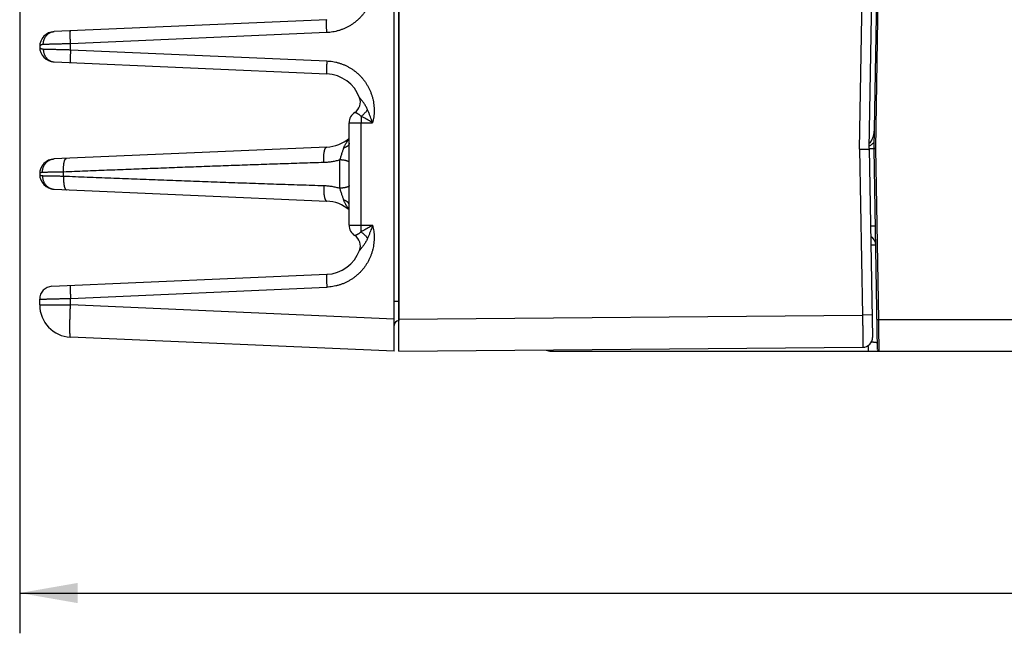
# Model space of a CAD drawing. Header units: inches. Extents: x 0 to 34, y 0 to 22.
# Tile 19 of 81: x 13.8 to 16.9, y 3.9 to 5.8. Entities that reach past the tile are written whole.
import ezdxf

# ---------------------------------------------------------------- set-up
doc = ezdxf.new("R2010")
doc.units = ezdxf.units.IN
doc.header["$LTSCALE"] = 1.87
doc.header["$MEASUREMENT"] = 0
doc.layers.get('0').update_dxf_attribs({"linetype": 'CONTINUOUS'})
doc.layers.add('DIMENSIONS', color=7, linetype='CONTINUOUS')
doc.styles.get("Standard").update_dxf_attribs({"font": 'txt', "width": 0.8})
doc.dimstyles.new('DIMSTYLE_1', dxfattribs={"dimtxt": 0.125, "dimasz": 0.18, "dimexe": 0.18, "dimexo": 0.0625, "dimgap": 0.09, "dimtad": 0, "dimtih": 1, "dimtoh": 1, "dimdec": 3, "dimzin": 4, "dimdsep": 46, "dimtxsty": 'STANDARD', "dimblk": '_FILLED', "dimblk1": '_FILLED', "dimblk2": '_FILLED', "dimcen": 0.09, "dimadec": 0, "dimazin": 0, "dimtp": 0.01, "dimtm": 0.01, "dimtfac": 1, "dimtdec": 3, "dimtofl": 0, "dimtmove": 0, "dimatfit": 3, "dimldrblk": '_FILLED', "dimfxl": 1, "dimtolj": 1, "dimtzin": 4, "dimarcsym": 0})

# ---------------------------------------------------------------- blocks, each defined once
blk = doc.blocks.new('_FILLED')
at = {"color": 0, "linetype": 'BYBLOCK'}
blk.add_solid([(0, 0), (-1, 0.174), (-1, -0.174)], dxfattribs=at)
blk = doc.blocks.new('*D4')
at = {"layer": 'DIMENSIONS', "color": 2, "linetype": 'CONTINUOUS'}
for p, q in [((13.8333, 6.3101), (13.8333, 3.9136)), ((24.6233, 4.7464), (24.6233, 3.9136)), ((13.8333, 4.0386), (17.1315, 4.0386)), ((24.6233, 4.0386), (18.7815, 4.0386))]:
    blk.add_line(p, q, dxfattribs=at)
at = {"layer": 'DIMENSIONS', "color": 2, "linetype": 'CONTINUOUS', "xscale": 0.18, "yscale": 0.18, "zscale": 0.18, "rotation": 180}
blk.add_blockref('_FILLED', (13.8333, 4.0386), dxfattribs=at)
at = {"layer": 'DIMENSIONS', "color": 2, "linetype": 'CONTINUOUS', "xscale": 0.18, "yscale": 0.18, "zscale": 0.18}
blk.add_blockref('_FILLED', (24.6233, 4.0386), dxfattribs=at)
at = {"layer": 'DIMENSIONS', "color": 2, "linetype": 'CONTINUOUS', "width": 0.8}
for s, p in [('10.790', (17.194, 3.9761)), ('[', (17.919, 3.9761)), ('274.07', (18.019, 3.9761)), (']', (18.619, 3.9761))]:
    blk.add_text(s, height=0.125, dxfattribs=at).set_placement(p)

msp = doc.modelspace()

# ---------------------------------------------------------------- linework, layer by layer
at = {"color": 7, "linetype": 'CONTINUOUS'}
for p, q in [((14.9953, 4.7886), (14.9953, 8.3386)), ((15.0103, 4.7886), (15.0103, 8.3386)), ((16.4405, 5.4156), (16.4686, 7.025)), ((16.4703, 5.4176), (16.4984, 7.0245)), ((16.4853, 5.4186), (16.5131, 7.0133)), ((16.4904, 5.4176), (16.5183, 7.0132)), ((14.7866, 5.8175), (13.9402, 5.7806)), ((14.7866, 5.7776), (13.9909, 5.7428)), ((13.8953, 5.7336), (13.8953, 5.7336)), ((13.9909, 5.7244), (13.9909, 5.7428)), ((13.9909, 5.7244), (14.7866, 5.6897)), ((13.9402, 5.6867), (14.7866, 5.6497)), ((14.8559, 5.1797), (14.8559, 5.4975)), ((14.8559, 5.4975), (14.9286, 5.4975)), ((14.8928, 5.1797), (14.8928, 5.4975)), ((14.7866, 5.4225), (13.9402, 5.3856)), ((16.4405, 5.4156), (16.4495, 4.9012)), ((16.4703, 5.4176), (16.4853, 5.4178)), ((16.4703, 5.4176), (16.4805, 4.8317)), ((16.4962, 4.7937), (16.4853, 5.4167)), ((16.4997, 4.8878), (16.4904, 5.4176)), ((13.8953, 5.3386), (13.8953, 5.3386)), ((13.9694, 5.3323), (13.9694, 5.3449)), ((13.9402, 5.2917), (14.7866, 5.2547)), ((14.8559, 5.1797), (14.9286, 5.1797)), ((13.9335, 4.9903), (14.7866, 5.0275)), ((13.9909, 4.9528), (14.7866, 4.9876)), ((13.9909, 4.9324), (13.9909, 4.9528)), ((13.8953, 4.9324), (13.8953, 4.9503)), ((13.8953, 4.9324), (13.9909, 4.9324)), ((14.9953, 4.8885), (13.9909, 4.9324)), ((14.9953, 4.9438), (15.0102, 4.9438)), ((15.0103, 4.9438), (15.0102, 4.9438)), ((15.0103, 4.8886), (16.4495, 4.9012)), ((16.4793, 4.9017), (16.4495, 4.9012)), ((15.0103, 4.8838), (15.0102, 4.8838)), ((16.4997, 4.8878), (17.0015, 4.8878)), ((14.9953, 4.7886), (13.9909, 4.8325)), ((15.0103, 4.7886), (16.4507, 4.8012)), ((15.4827, 4.7886), (24.514, 4.7886))]:
    msp.add_line(p, q, dxfattribs=at)
for centre, radius, start, end in [((13.9423, 5.7336), 0.047, 92.4972, 267.4997), ((14.7816, 5.5361), 0.1137, 20.1639, 87.5), ((14.8521, 5.562), 0.0386, 303.3294, 20.1648), ((14.8945, 5.4975), 0.0386, 123.3294, 180), ((16.4311, 5.4724), 0.0551, 315.796, 359), ((14.7816, 5.5361), 0.1137, 272.5, 310.8281), ((16.5404, 5.4176), 0.0551, 179, 181), ((13.9423, 5.3386), 0.047, 92.5, 267.5), ((14.7816, 5.1411), 0.1137, 49.1718, 87.5), ((14.8945, 5.1797), 0.0386, 180, 236.6706), ((14.8521, 5.1152), 0.0386, 339.8339, 56.6706), ((16.4605, 5.1181), 0.03, 1, 61.057), ((14.7816, 5.1411), 0.1137, 272.5, 339.8357), ((13.9353, 4.9503), 0.04, 92.5, 180), ((13.9953, 4.9324), 0.1, 180, 267.5), ((15.0103, 4.8688), 0.015, 90.5, 180), ((16.4505, 4.8312), 0.03, 270.5, 1), ((15.4827, 4.8186), 0.03, 240.1909, 270), ((16.5013, 4.7937), 0.00512, 181, 270)]:
    msp.add_arc(centre, radius, start, end, dxfattribs=at)
for points, knots in [([(15.0102, 7.9723), (15.0102, 7.9448), (15.0102, 7.8407), (15.0102, 7.6636), (15.0102, 7.4436), (15.0102, 7.2308), (15.0102, 7.0215), (15.0102, 6.8132), (15.0102, 6.6048), (15.0102, 6.3964), (15.0102, 6.1883), (15.0102, 5.9803), (15.0102, 5.7725), (15.0102, 5.565), (15.0102, 5.3579), (15.0102, 5.1509), (15.0102, 5.0129), (15.0102, 4.9438)], [0, 0, 0, 0, 0.027325, 0.103118, 0.175357, 0.245239, 0.313962, 0.382665, 0.451608, 0.520406, 0.589054, 0.65776, 0.726443, 0.79492, 0.863243, 0.931555, 1, 1, 1, 1]), ([(14.7866, 6.0847), (14.7897, 6.0845), (14.7959, 6.0841), (14.8052, 6.0828), (14.8145, 6.081), (14.8236, 6.0786), (14.8325, 6.0756), (14.8412, 6.0721), (14.8497, 6.0681), (14.858, 6.0636), (14.8659, 6.0586), (14.8736, 6.0531), (14.8808, 6.0471), (14.8877, 6.0407), (14.8942, 6.034), (14.9003, 6.0268), (14.9059, 6.0193), (14.911, 6.0114), (14.9157, 6.0032), (14.9198, 5.9948), (14.9234, 5.9862), (14.9265, 5.9773), (14.9291, 5.9683), (14.9311, 5.9591), (14.9325, 5.9498), (14.9334, 5.9405), (14.9336, 5.9311), (14.9333, 5.9217), (14.9325, 5.9124), (14.9311, 5.9031), (14.9291, 5.894), (14.9265, 5.8849), (14.9234, 5.8761), (14.9198, 5.8674), (14.9157, 5.859), (14.911, 5.8508), (14.9059, 5.843), (14.9003, 5.8355), (14.8942, 5.8283), (14.8877, 5.8215), (14.8808, 5.8151), (14.8735, 5.8092), (14.8659, 5.8037), (14.858, 5.7987), (14.8497, 5.7941), (14.8412, 5.7901), (14.8325, 5.7866), (14.8236, 5.7837), (14.8145, 5.7813), (14.8052, 5.7794), (14.7959, 5.7782), (14.7897, 5.7777), (14.7866, 5.7776)], [0, 0, 0, 0, 0.019975, 0.039999, 0.060045, 0.080091, 0.100121, 0.120144, 0.140168, 0.160191, 0.180209, 0.200223, 0.220231, 0.240235, 0.260235, 0.280231, 0.300223, 0.320212, 0.340197, 0.36018, 0.38016, 0.400139, 0.420116, 0.440092, 0.460067, 0.480042, 0.500017, 0.519992, 0.539967, 0.559943, 0.579919, 0.599896, 0.619874, 0.639854, 0.659836, 0.679821, 0.699808, 0.719799, 0.739794, 0.759793, 0.779796, 0.799803, 0.819815, 0.839833, 0.859855, 0.879877, 0.899899, 0.919929, 0.939973, 0.960015, 0.980032, 1, 1, 1, 1]), ([(14.7866, 5.7776), (14.7865, 5.7787), (14.7864, 5.7809), (14.7863, 5.7841), (14.7862, 5.7874), (14.7861, 5.7905), (14.786, 5.7936), (14.7859, 5.7965), (14.7859, 5.7994), (14.7858, 5.802), (14.7858, 5.8046), (14.7858, 5.8069), (14.7858, 5.809), (14.7859, 5.8109), (14.7859, 5.8126), (14.786, 5.8141), (14.7861, 5.8153), (14.7862, 5.8162), (14.7863, 5.8169), (14.7864, 5.8173), (14.7865, 5.8175), (14.7866, 5.8175)], [0, 0, 0, 0, 0.082336, 0.1641, 0.244734, 0.323691, 0.400434, 0.474441, 0.545209, 0.612258, 0.675133, 0.733407, 0.786688, 0.834615, 0.876868, 0.913166, 0.943276, 0.967014, 0.984268, 0.995056, 1, 1, 1, 1]), ([(13.9065, 5.7406), (13.9064, 5.7418), (13.9065, 5.744), (13.9069, 5.7474), (13.9075, 5.7507), (13.9083, 5.754), (13.9094, 5.7571), (13.9108, 5.7602), (13.9123, 5.7631), (13.9141, 5.7658), (13.9161, 5.7684), (13.9183, 5.7707), (13.9206, 5.7729), (13.9231, 5.7748), (13.9257, 5.7764), (13.9285, 5.7778), (13.9313, 5.779), (13.9342, 5.7798), (13.9372, 5.7804), (13.9392, 5.7805), (13.9402, 5.7806)], [0, 0, 0, 0, 0.058843, 0.117555, 0.176052, 0.234253, 0.292085, 0.349484, 0.406398, 0.462787, 0.518625, 0.573904, 0.628629, 0.682822, 0.736524, 0.789787, 0.842681, 0.895286, 0.947693, 1, 1, 1, 1]), ([(13.9909, 5.7428), (13.9909, 5.7439), (13.9908, 5.7461), (13.9907, 5.7494), (13.9905, 5.7526), (13.9905, 5.7558), (13.9904, 5.7588), (13.9903, 5.7618), (13.9903, 5.7646), (13.9902, 5.7673), (13.9902, 5.7698), (13.9902, 5.7722), (13.9902, 5.7743), (13.9903, 5.7762), (13.9903, 5.7779), (13.9904, 5.7793), (13.9904, 5.7805), (13.9905, 5.7815), (13.9906, 5.7822), (13.9907, 5.7826), (13.9909, 5.7828), (13.9909, 5.7828)], [0, 0, 0, 0, 0.082336, 0.1641, 0.244734, 0.323691, 0.400434, 0.474441, 0.545209, 0.612258, 0.675133, 0.733408, 0.786689, 0.834616, 0.876868, 0.913167, 0.943276, 0.967015, 0.984269, 0.995056, 1, 1, 1, 1]), ([(13.9065, 5.7406), (13.9057, 5.7406), (13.9043, 5.7405), (13.9022, 5.7401), (13.9002, 5.7394), (13.8985, 5.7385), (13.8971, 5.7375), (13.8961, 5.7363), (13.8954, 5.735), (13.8953, 5.7341), (13.8953, 5.7337)], [0, 0, 0, 0, 0.154146, 0.304815, 0.448153, 0.58107, 0.701671, 0.810222, 0.908679, 1, 1, 1, 1]), ([(13.8953, 5.7336), (13.8953, 5.7332), (13.8954, 5.7323), (13.8961, 5.731), (13.8971, 5.7298), (13.8985, 5.7287), (13.9002, 5.7279), (13.9022, 5.7272), (13.9043, 5.7268), (13.9057, 5.7266), (13.9065, 5.7266)], [0, 0, 0, 0, 0.090414, 0.189012, 0.297597, 0.418302, 0.551295, 0.694711, 0.845551, 1, 1, 1, 1]), ([(13.9065, 5.7266), (13.9064, 5.7255), (13.9065, 5.7232), (13.9069, 5.7199), (13.9075, 5.7165), (13.9083, 5.7133), (13.9094, 5.7101), (13.9108, 5.7071), (13.9123, 5.7042), (13.9141, 5.7014), (13.9161, 5.6989), (13.9183, 5.6965), (13.9206, 5.6944), (13.9231, 5.6925), (13.9257, 5.6908), (13.9285, 5.6894), (13.9313, 5.6883), (13.9342, 5.6875), (13.9372, 5.6869), (13.9392, 5.6867), (13.9402, 5.6867)], [0, 0, 0, 0, 0.058842, 0.117555, 0.176052, 0.234253, 0.292085, 0.349484, 0.406397, 0.462786, 0.518625, 0.573904, 0.628628, 0.682822, 0.736523, 0.789786, 0.84268, 0.895286, 0.947693, 1, 1, 1, 1]), ([(13.9909, 5.7428), (13.9887, 5.7428), (13.9844, 5.7427), (13.9779, 5.7425), (13.9715, 5.7423), (13.9652, 5.7422), (13.959, 5.742), (13.953, 5.7419), (13.9472, 5.7417), (13.9415, 5.7415), (13.9361, 5.7414), (13.931, 5.7413), (13.9261, 5.7411), (13.9215, 5.741), (13.9173, 5.7409), (13.9134, 5.7408), (13.9098, 5.7407), (13.9075, 5.7407), (13.9065, 5.7406)], [0, 0, 0, 0, 0.077517, 0.15446, 0.230479, 0.305247, 0.378453, 0.449795, 0.518978, 0.585714, 0.649721, 0.710728, 0.768473, 0.822707, 0.873189, 0.919698, 0.962031, 1, 1, 1, 1]), ([(13.9065, 5.7266), (13.9075, 5.7266), (13.9098, 5.7265), (13.9134, 5.7264), (13.9173, 5.7263), (13.9215, 5.7262), (13.9261, 5.7261), (13.931, 5.726), (13.9361, 5.7259), (13.9415, 5.7257), (13.9472, 5.7256), (13.953, 5.7254), (13.959, 5.7253), (13.9652, 5.7251), (13.9715, 5.7249), (13.9779, 5.7248), (13.9844, 5.7246), (13.9887, 5.7245), (13.9909, 5.7244)], [0, 0, 0, 0, 0.037969, 0.080302, 0.126811, 0.177293, 0.231526, 0.289271, 0.350278, 0.414285, 0.481021, 0.550204, 0.621546, 0.694753, 0.76952, 0.84554, 0.922483, 1, 1, 1, 1]), ([(13.9909, 5.7244), (13.9909, 5.7233), (13.9908, 5.7211), (13.9907, 5.7179), (13.9905, 5.7146), (13.9905, 5.7115), (13.9904, 5.7084), (13.9903, 5.7055), (13.9903, 5.7026), (13.9902, 5.7), (13.9902, 5.6974), (13.9902, 5.6951), (13.9902, 5.693), (13.9903, 5.6911), (13.9903, 5.6894), (13.9904, 5.6879), (13.9904, 5.6867), (13.9905, 5.6858), (13.9906, 5.6851), (13.9907, 5.6847), (13.9909, 5.6845), (13.9909, 5.6845)], [0, 0, 0, 0, 0.082336, 0.1641, 0.244734, 0.323691, 0.400434, 0.474441, 0.545209, 0.612258, 0.675133, 0.733408, 0.786689, 0.834616, 0.876868, 0.913167, 0.943276, 0.967015, 0.984269, 0.995056, 1, 1, 1, 1]), ([(14.7866, 5.6897), (14.7865, 5.6886), (14.7864, 5.6864), (14.7863, 5.6831), (14.7862, 5.6799), (14.7861, 5.6767), (14.786, 5.6737), (14.7859, 5.6707), (14.7859, 5.6679), (14.7858, 5.6652), (14.7858, 5.6627), (14.7858, 5.6604), (14.7858, 5.6582), (14.7859, 5.6563), (14.7859, 5.6546), (14.786, 5.6532), (14.7861, 5.652), (14.7862, 5.651), (14.7863, 5.6503), (14.7864, 5.6499), (14.7865, 5.6497), (14.7866, 5.6497)], [0, 0, 0, 0, 0.082336, 0.1641, 0.244734, 0.323691, 0.400434, 0.474441, 0.545209, 0.612258, 0.675133, 0.733407, 0.786688, 0.834615, 0.876868, 0.913166, 0.943276, 0.967014, 0.984268, 0.995056, 1, 1, 1, 1]), ([(14.7866, 5.6897), (14.7897, 5.6895), (14.7959, 5.6891), (14.8051, 5.6878), (14.8144, 5.686), (14.8235, 5.6836), (14.8325, 5.6806), (14.8413, 5.6771), (14.8499, 5.6731), (14.8582, 5.6685), (14.8662, 5.6634), (14.8738, 5.6579), (14.8811, 5.6519), (14.8881, 5.6454), (14.8946, 5.6385), (14.9007, 5.6313), (14.9063, 5.6237), (14.9114, 5.6157), (14.9161, 5.6075), (14.9202, 5.599), (14.9238, 5.5902), (14.9269, 5.5813), (14.9294, 5.5722), (14.9313, 5.5629), (14.9326, 5.5535), (14.9334, 5.5441), (14.9336, 5.5346), (14.9332, 5.5252), (14.9323, 5.5159), (14.9308, 5.5066), (14.9294, 5.5005), (14.9286, 5.4975)], [0, 0, 0, 0, 0.034029, 0.068255, 0.102643, 0.137152, 0.171742, 0.206371, 0.240997, 0.275585, 0.310134, 0.344666, 0.379201, 0.413752, 0.448318, 0.48289, 0.517463, 0.552031, 0.586587, 0.621124, 0.655639, 0.690148, 0.724672, 0.759234, 0.793834, 0.828436, 0.862997, 0.897475, 0.931828, 0.966015, 1, 1, 1, 1]), ([(14.9131, 5.5382), (14.9123, 5.5399), (14.9107, 5.5433), (14.9081, 5.5483), (14.9053, 5.5529), (14.9025, 5.5572), (14.8999, 5.561), (14.8975, 5.5642), (14.8954, 5.5668), (14.8937, 5.569), (14.8922, 5.5707), (14.8911, 5.5721), (14.8902, 5.5731), (14.8895, 5.5739), (14.889, 5.5745), (14.8886, 5.5749), (14.8884, 5.5752), (14.8883, 5.5753), (14.8883, 5.5753)], [0, 0, 0, 0, 0.126238, 0.251878, 0.373897, 0.489069, 0.592799, 0.682084, 0.756741, 0.81823, 0.868064, 0.907691, 0.938348, 0.96151, 0.978482, 0.990145, 0.997141, 1, 1, 1, 1]), ([(14.9131, 5.5382), (14.9125, 5.5374), (14.9113, 5.5357), (14.9093, 5.5332), (14.9073, 5.5308), (14.9051, 5.5284), (14.9028, 5.526), (14.9005, 5.5238), (14.898, 5.5216), (14.8956, 5.5196), (14.8939, 5.5183), (14.8931, 5.5177)], [0, 0, 0, 0, 0.107157, 0.216804, 0.328319, 0.441057, 0.554359, 0.667563, 0.780005, 0.89103, 1, 1, 1, 1]), ([(14.9286, 5.4975), (14.9278, 5.4999), (14.9261, 5.5047), (14.9234, 5.5123), (14.9203, 5.5206), (14.9169, 5.5293), (14.9144, 5.5352), (14.9131, 5.5382)], [0, 0, 0, 0, 0.168198, 0.354986, 0.557698, 0.773628, 1, 1, 1, 1]), ([(14.8931, 5.5177), (14.8924, 5.5184), (14.8911, 5.5196), (14.889, 5.5214), (14.8868, 5.5229), (14.8847, 5.5243), (14.8827, 5.5255), (14.8808, 5.5266), (14.8791, 5.5274), (14.8776, 5.5281), (14.8763, 5.5287), (14.8753, 5.5291), (14.8744, 5.5294), (14.8738, 5.5296), (14.8735, 5.5297), (14.8733, 5.5298), (14.8733, 5.5298)], [0, 0, 0, 0, 0.118151, 0.235378, 0.349436, 0.458094, 0.5594, 0.651783, 0.734078, 0.805524, 0.865733, 0.914614, 0.952269, 0.978899, 0.994736, 1, 1, 1, 1]), ([(14.8931, 5.5177), (14.893, 5.517), (14.893, 5.5154), (14.893, 5.513), (14.8929, 5.5105), (14.8929, 5.508), (14.8928, 5.5054), (14.8928, 5.5028), (14.8928, 5.5002), (14.8928, 5.4984), (14.8928, 5.4975)], [0, 0, 0, 0, 0.11442, 0.233006, 0.355209, 0.480461, 0.60818, 0.737758, 0.868573, 1, 1, 1, 1]), ([(14.9286, 5.4975), (14.9265, 5.4989), (14.922, 5.5017), (14.9152, 5.5058), (14.908, 5.5099), (14.9006, 5.5139), (14.8956, 5.5165), (14.8931, 5.5177)], [0, 0, 0, 0, 0.18777, 0.384259, 0.586935, 0.793096, 1, 1, 1, 1]), ([(14.839, 5.4193), (14.8393, 5.4203), (14.8401, 5.4225), (14.8416, 5.426), (14.8435, 5.4297), (14.8459, 5.4338), (14.8488, 5.4382), (14.8521, 5.443), (14.8546, 5.4463), (14.8559, 5.4479)], [0, 0, 0, 0, 0.098765, 0.210049, 0.335408, 0.476173, 0.633685, 0.808976, 1, 1, 1, 1]), ([(14.7776, 5.3742), (14.7775, 5.3754), (14.7773, 5.3778), (14.7771, 5.3814), (14.777, 5.3849), (14.777, 5.3885), (14.7771, 5.392), (14.7773, 5.3954), (14.7775, 5.3987), (14.7778, 5.4018), (14.7782, 5.4048), (14.7787, 5.4077), (14.7792, 5.4103), (14.7798, 5.4127), (14.7805, 5.4149), (14.7812, 5.4168), (14.782, 5.4185), (14.7828, 5.4199), (14.7837, 5.421), (14.7846, 5.4219), (14.7856, 5.4224), (14.7862, 5.4225), (14.7866, 5.4225)], [0, 0, 0, 0, 0.069635, 0.139607, 0.209439, 0.278653, 0.346777, 0.413351, 0.477926, 0.540075, 0.599392, 0.655502, 0.708064, 0.756778, 0.801397, 0.841736, 0.877694, 0.909285, 0.936686, 0.960325, 0.981002, 1, 1, 1, 1]), ([(14.8273, 5.3827), (14.8278, 5.3843), (14.8289, 5.3875), (14.8304, 5.3925), (14.8321, 5.3976), (14.8337, 5.4025), (14.8352, 5.4073), (14.8367, 5.4117), (14.8379, 5.4157), (14.8387, 5.4181), (14.839, 5.4193)], [0, 0, 0, 0, 0.130739, 0.267877, 0.407327, 0.544936, 0.676502, 0.798457, 0.907356, 1, 1, 1, 1]), ([(14.8559, 5.434), (14.8559, 5.4335), (14.8558, 5.4325), (14.8554, 5.4311), (14.8548, 5.4296), (14.8539, 5.4282), (14.8528, 5.4269), (14.8514, 5.4256), (14.8498, 5.4244), (14.848, 5.4232), (14.846, 5.4221), (14.8439, 5.421), (14.8415, 5.4201), (14.8399, 5.4195), (14.839, 5.4193)], [0, 0, 0, 0, 0.06076, 0.122976, 0.18797, 0.256837, 0.330407, 0.409251, 0.493706, 0.583916, 0.679859, 0.781381, 0.888214, 1, 1, 1, 1]), ([(16.4405, 5.4156), (16.4436, 5.4156), (16.4495, 5.4157), (16.4575, 5.4154), (16.4638, 5.4161), (16.4684, 5.4147), (16.4703, 5.4167), (16.4703, 5.4175)], [0, 0, 0, 0, 0.299947, 0.571947, 0.786164, 0.922697, 1, 1, 1, 1]), ([(16.4857, 5.4373), (16.485, 5.4366), (16.4831, 5.4348), (16.48, 5.432), (16.4761, 5.429), (16.4729, 5.4269), (16.471, 5.4258), (16.4705, 5.4256)], [0, 0, 0, 0, 0.155448, 0.404375, 0.656261, 0.909769, 1, 1, 1, 1]), ([(16.4904, 5.4176), (16.4902, 5.4176), (16.4897, 5.4177), (16.489, 5.4178), (16.4883, 5.418), (16.4877, 5.4181), (16.4871, 5.4182), (16.4866, 5.4183), (16.4861, 5.4184), (16.4858, 5.4185), (16.4855, 5.4185), (16.4854, 5.4186), (16.4853, 5.4186), (16.4853, 5.4186)], [0, 0, 0, 0, 0.143393, 0.283085, 0.417007, 0.542389, 0.656655, 0.757273, 0.842275, 0.910096, 0.959636, 0.989734, 1, 1, 1, 1]), ([(16.4904, 5.4176), (16.4902, 5.4176), (16.4897, 5.4174), (16.489, 5.4173), (16.4883, 5.4172), (16.4877, 5.4171), (16.4871, 5.417), (16.4866, 5.4169), (16.4861, 5.4168), (16.4858, 5.4167), (16.4855, 5.4167), (16.4854, 5.4167), (16.4853, 5.4167), (16.4853, 5.4167)], [0, 0, 0, 0, 0.143815, 0.283882, 0.41805, 0.543641, 0.657963, 0.758554, 0.84345, 0.911097, 0.960359, 0.990132, 1, 1, 1, 1]), ([(13.9039, 5.3437), (13.9039, 5.3449), (13.9039, 5.3472), (13.9043, 5.3508), (13.905, 5.3543), (13.9059, 5.3577), (13.9071, 5.361), (13.9085, 5.3642), (13.9102, 5.3672), (13.9121, 5.3701), (13.9142, 5.3728), (13.9166, 5.3752), (13.9191, 5.3775), (13.9218, 5.3795), (13.9246, 5.3812), (13.9276, 5.3827), (13.9306, 5.3839), (13.9338, 5.3848), (13.937, 5.3853), (13.9392, 5.3855), (13.9402, 5.3856)], [0, 0, 0, 0, 0.058056, 0.116015, 0.173809, 0.231378, 0.288664, 0.34562, 0.402205, 0.458389, 0.514154, 0.569493, 0.624412, 0.678928, 0.733072, 0.786885, 0.84042, 0.893738, 0.946907, 1, 1, 1, 1]), ([(13.9694, 5.3449), (13.9694, 5.3461), (13.9693, 5.3484), (13.9692, 5.3518), (13.9693, 5.3552), (13.9694, 5.3585), (13.9696, 5.3617), (13.9698, 5.3649), (13.9701, 5.3679), (13.9705, 5.3707), (13.971, 5.3733), (13.9715, 5.3758), (13.9721, 5.3781), (13.9727, 5.3801), (13.9734, 5.3819), (13.9741, 5.3835), (13.9749, 5.3848), (13.9757, 5.3858), (13.9766, 5.3866), (13.9775, 5.3871), (13.9781, 5.3872), (13.9784, 5.3873)], [0, 0, 0, 0, 0.076677, 0.152881, 0.228124, 0.301928, 0.373829, 0.443375, 0.510137, 0.573713, 0.633728, 0.689846, 0.741772, 0.789265, 0.832151, 0.87034, 0.903862, 0.932918, 0.957971, 0.979877, 1, 1, 1, 1]), ([(14.8273, 5.3826), (14.8253, 5.382), (14.8214, 5.3808), (14.8153, 5.3793), (14.8092, 5.3779), (14.803, 5.3767), (14.7968, 5.3758), (14.7905, 5.375), (14.7841, 5.3745), (14.7798, 5.3743), (14.7776, 5.3742)], [0, 0, 0, 0, 0.123077, 0.246559, 0.370285, 0.494098, 0.618074, 0.74305, 0.870023, 1, 1, 1, 1]), ([(14.8559, 5.3747), (14.8559, 5.3749), (14.8558, 5.3754), (14.8553, 5.3762), (14.8546, 5.3769), (14.8535, 5.3775), (14.8522, 5.3782), (14.8507, 5.3788), (14.8489, 5.3794), (14.8468, 5.38), (14.8446, 5.3805), (14.8421, 5.381), (14.8394, 5.3815), (14.8366, 5.3818), (14.8336, 5.3822), (14.8305, 5.3824), (14.8284, 5.3826), (14.8273, 5.3827)], [0, 0, 0, 0, 0.023941, 0.051254, 0.084216, 0.124018, 0.171176, 0.225824, 0.287859, 0.357022, 0.432942, 0.515156, 0.603128, 0.696263, 0.793915, 0.895394, 1, 1, 1, 1]), ([(14.8273, 5.2946), (14.8273, 5.2982), (14.8273, 5.3055), (14.8273, 5.3165), (14.8273, 5.3276), (14.8273, 5.3386), (14.8273, 5.3497), (14.8273, 5.3607), (14.8273, 5.3717), (14.8273, 5.379), (14.8273, 5.3826)], [0, 0, 0, 0, 0.123727, 0.248553, 0.374113, 0.500037, 0.625959, 0.751508, 0.876317, 1, 1, 1, 1]), ([(14.7776, 5.3742), (14.7551, 5.3736), (14.71, 5.3722), (14.6423, 5.37), (14.5746, 5.3677), (14.5071, 5.3653), (14.4398, 5.3629), (14.3726, 5.3604), (14.3053, 5.3579), (14.2381, 5.3554), (14.1709, 5.3528), (14.1038, 5.3502), (14.0367, 5.3476), (13.9918, 5.3458), (13.9694, 5.3449)], [0, 0, 0, 0, 0.083527, 0.167379, 0.251248, 0.334827, 0.417953, 0.500987, 0.58426, 0.667562, 0.750654, 0.833636, 0.916691, 1, 1, 1, 1]), ([(13.9039, 5.3437), (13.9032, 5.3437), (13.9019, 5.3436), (13.9001, 5.3432), (13.8985, 5.3426), (13.8971, 5.3418), (13.8961, 5.3409), (13.8954, 5.3398), (13.8953, 5.339), (13.8953, 5.3386)], [0, 0, 0, 0, 0.181595, 0.355111, 0.515379, 0.658773, 0.784774, 0.896292, 1, 1, 1, 1]), ([(13.8953, 5.3386), (13.8953, 5.3383), (13.8954, 5.3375), (13.8961, 5.3364), (13.8971, 5.3354), (13.8985, 5.3347), (13.9001, 5.3341), (13.9019, 5.3337), (13.9032, 5.3336), (13.9039, 5.3336)], [0, 0, 0, 0, 0.103374, 0.214903, 0.34099, 0.484504, 0.644904, 0.818506, 1, 1, 1, 1]), ([(13.9694, 5.3449), (13.9672, 5.3449), (13.9629, 5.3448), (13.9565, 5.3447), (13.9503, 5.3445), (13.9443, 5.3444), (13.9385, 5.3443), (13.933, 5.3442), (13.9278, 5.3441), (13.9229, 5.344), (13.9184, 5.3439), (13.9142, 5.3439), (13.9104, 5.3438), (13.907, 5.3437), (13.9049, 5.3437), (13.9039, 5.3437)], [0, 0, 0, 0, 0.100147, 0.197996, 0.293048, 0.38484, 0.472941, 0.55694, 0.636446, 0.711086, 0.780509, 0.844393, 0.902444, 0.954392, 1, 1, 1, 1]), ([(13.9039, 5.3336), (13.9049, 5.3336), (13.907, 5.3335), (13.9104, 5.3335), (13.9142, 5.3334), (13.9184, 5.3333), (13.9229, 5.3333), (13.9278, 5.3332), (13.933, 5.3331), (13.9385, 5.333), (13.9443, 5.3328), (13.9503, 5.3327), (13.9565, 5.3326), (13.9629, 5.3325), (13.9672, 5.3324), (13.9694, 5.3323)], [0, 0, 0, 0, 0.045608, 0.097557, 0.155607, 0.219491, 0.288914, 0.363554, 0.44306, 0.527059, 0.61516, 0.706951, 0.802004, 0.899853, 1, 1, 1, 1]), ([(13.9039, 5.3336), (13.9039, 5.3324), (13.9039, 5.33), (13.9043, 5.3265), (13.905, 5.323), (13.9059, 5.3196), (13.9071, 5.3163), (13.9085, 5.3131), (13.9102, 5.31), (13.9121, 5.3072), (13.9142, 5.3045), (13.9166, 5.302), (13.9191, 5.2998), (13.9218, 5.2978), (13.9246, 5.2961), (13.9276, 5.2946), (13.9306, 5.2934), (13.9338, 5.2925), (13.937, 5.2919), (13.9392, 5.2917), (13.9402, 5.2917)], [0, 0, 0, 0, 0.058057, 0.116016, 0.173811, 0.23138, 0.288666, 0.345622, 0.402207, 0.458392, 0.514157, 0.569496, 0.624414, 0.67893, 0.733074, 0.786887, 0.840421, 0.893739, 0.946907, 1, 1, 1, 1]), ([(13.9694, 5.3323), (13.9694, 5.3312), (13.9693, 5.3289), (13.9692, 5.3254), (13.9693, 5.3221), (13.9694, 5.3187), (13.9696, 5.3155), (13.9698, 5.3124), (13.9701, 5.3094), (13.9705, 5.3066), (13.971, 5.3039), (13.9715, 5.3014), (13.9721, 5.2992), (13.9727, 5.2971), (13.9734, 5.2953), (13.9741, 5.2938), (13.9749, 5.2925), (13.9757, 5.2914), (13.9766, 5.2906), (13.9775, 5.2901), (13.9781, 5.29), (13.9784, 5.29)], [0, 0, 0, 0, 0.076679, 0.152883, 0.228128, 0.301934, 0.373835, 0.443382, 0.510145, 0.573721, 0.633736, 0.689853, 0.741778, 0.789271, 0.832156, 0.870344, 0.903865, 0.93292, 0.957972, 0.979877, 1, 1, 1, 1]), ([(13.9694, 5.3323), (13.9939, 5.3313), (14.0428, 5.3294), (14.116, 5.3266), (14.1893, 5.3237), (14.2626, 5.3209), (14.336, 5.3182), (14.4094, 5.3155), (14.4828, 5.3128), (14.5563, 5.3102), (14.6301, 5.3077), (14.7039, 5.3053), (14.753, 5.3038), (14.7776, 5.303)], [0, 0, 0, 0, 0.090892, 0.18149, 0.272044, 0.362799, 0.453759, 0.544545, 0.635193, 0.726184, 0.817533, 0.908916, 1, 1, 1, 1]), ([(14.7776, 5.303), (14.7775, 5.3018), (14.7773, 5.2995), (14.7771, 5.2959), (14.777, 5.2923), (14.777, 5.2888), (14.7771, 5.2853), (14.7773, 5.2819), (14.7775, 5.2786), (14.7778, 5.2754), (14.7782, 5.2724), (14.7787, 5.2696), (14.7792, 5.267), (14.7798, 5.2646), (14.7805, 5.2624), (14.7812, 5.2604), (14.782, 5.2588), (14.7828, 5.2574), (14.7837, 5.2562), (14.7846, 5.2554), (14.7856, 5.2549), (14.7862, 5.2547), (14.7866, 5.2547)], [0, 0, 0, 0, 0.069633, 0.139603, 0.209433, 0.278646, 0.346769, 0.413342, 0.477917, 0.540065, 0.599382, 0.655493, 0.708055, 0.75677, 0.801389, 0.841729, 0.877689, 0.909281, 0.936684, 0.960323, 0.981001, 1, 1, 1, 1]), ([(14.7776, 5.303), (14.7797, 5.303), (14.7839, 5.3028), (14.7901, 5.3023), (14.7964, 5.3015), (14.8026, 5.3006), (14.8088, 5.2995), (14.8149, 5.2981), (14.8211, 5.2965), (14.8253, 5.2953), (14.8273, 5.2946)], [0, 0, 0, 0, 0.124523, 0.248783, 0.372862, 0.49684, 0.620921, 0.745698, 0.871841, 1, 1, 1, 1]), ([(14.8559, 5.3026), (14.8559, 5.3024), (14.8558, 5.3018), (14.8553, 5.3011), (14.8546, 5.3004), (14.8535, 5.2997), (14.8522, 5.2991), (14.8507, 5.2984), (14.8489, 5.2978), (14.8468, 5.2973), (14.8446, 5.2967), (14.8421, 5.2962), (14.8394, 5.2958), (14.8366, 5.2954), (14.8336, 5.2951), (14.8305, 5.2948), (14.8284, 5.2947), (14.8273, 5.2946)], [0, 0, 0, 0, 0.023937, 0.051247, 0.084206, 0.124005, 0.171163, 0.225811, 0.287846, 0.357011, 0.432932, 0.515147, 0.603121, 0.69626, 0.793917, 0.895403, 1, 1, 1, 1]), ([(14.839, 5.258), (14.8387, 5.2591), (14.8379, 5.2616), (14.8367, 5.2656), (14.8352, 5.27), (14.8337, 5.2747), (14.8321, 5.2797), (14.8304, 5.2848), (14.8288, 5.2897), (14.8278, 5.293), (14.8273, 5.2946)], [0, 0, 0, 0, 0.092972, 0.202023, 0.324011, 0.455549, 0.593098, 0.732448, 0.869433, 1, 1, 1, 1]), ([(14.8559, 5.2293), (14.8546, 5.231), (14.8521, 5.2343), (14.8487, 5.2391), (14.8458, 5.2435), (14.8435, 5.2476), (14.8416, 5.2513), (14.8401, 5.2547), (14.8393, 5.2569), (14.839, 5.258)], [0, 0, 0, 0, 0.194736, 0.369439, 0.526146, 0.666213, 0.79099, 0.901738, 1, 1, 1, 1]), ([(14.8559, 5.2433), (14.8559, 5.2438), (14.8558, 5.2448), (14.8554, 5.2462), (14.8548, 5.2476), (14.8539, 5.249), (14.8528, 5.2504), (14.8514, 5.2517), (14.8498, 5.2529), (14.848, 5.2541), (14.8461, 5.2552), (14.8439, 5.2562), (14.8415, 5.2572), (14.8399, 5.2577), (14.839, 5.258)], [0, 0, 0, 0, 0.060762, 0.12298, 0.187975, 0.256843, 0.330414, 0.409257, 0.493712, 0.583921, 0.679863, 0.781383, 0.888215, 1, 1, 1, 1]), ([(14.9286, 5.1797), (14.9294, 5.1767), (14.9308, 5.1706), (14.9323, 5.1614), (14.9332, 5.1521), (14.9336, 5.1426), (14.9334, 5.1332), (14.9326, 5.1237), (14.9313, 5.1143), (14.9294, 5.1051), (14.9269, 5.096), (14.9238, 5.087), (14.9202, 5.0783), (14.9161, 5.0698), (14.9114, 5.0615), (14.9063, 5.0536), (14.9007, 5.046), (14.8946, 5.0387), (14.8881, 5.0319), (14.8811, 5.0254), (14.8738, 5.0194), (14.8662, 5.0138), (14.8582, 5.0088), (14.8499, 5.0042), (14.8413, 5.0002), (14.8325, 4.9966), (14.8235, 4.9937), (14.8144, 4.9913), (14.8051, 4.9894), (14.7959, 4.9882), (14.7897, 4.9877), (14.7866, 4.9876)], [0, 0, 0, 0, 0.033986, 0.068177, 0.102534, 0.137017, 0.171582, 0.206188, 0.24079, 0.275351, 0.309873, 0.34438, 0.378893, 0.413428, 0.447983, 0.482549, 0.517121, 0.551691, 0.586255, 0.620804, 0.655335, 0.689864, 0.724411, 0.758997, 0.793622, 0.828252, 0.862843, 0.897354, 0.931742, 0.96597, 1, 1, 1, 1]), ([(14.8931, 5.1595), (14.893, 5.1603), (14.893, 5.1619), (14.893, 5.1643), (14.8929, 5.1667), (14.8929, 5.1692), (14.8928, 5.1718), (14.8928, 5.1744), (14.8928, 5.1771), (14.8928, 5.1788), (14.8928, 5.1797)], [0, 0, 0, 0, 0.114421, 0.233007, 0.355209, 0.480461, 0.60818, 0.737758, 0.868573, 1, 1, 1, 1]), ([(14.9286, 5.1797), (14.9265, 5.1783), (14.922, 5.1756), (14.9152, 5.1714), (14.908, 5.1673), (14.9006, 5.1633), (14.8956, 5.1608), (14.8931, 5.1595)], [0, 0, 0, 0, 0.187737, 0.384241, 0.586943, 0.793121, 1, 1, 1, 1]), ([(14.9286, 5.1797), (14.9278, 5.1774), (14.9261, 5.1725), (14.9234, 5.1649), (14.9203, 5.1567), (14.9169, 5.148), (14.9144, 5.1421), (14.9131, 5.139)], [0, 0, 0, 0, 0.168106, 0.354775, 0.557415, 0.773397, 1, 1, 1, 1]), ([(16.4744, 5.1777), (16.475, 5.1777), (16.4763, 5.1777), (16.4782, 5.1777), (16.4802, 5.1777), (16.4821, 5.1777), (16.4837, 5.1777), (16.4852, 5.1777), (16.4865, 5.1777), (16.4875, 5.1777), (16.4883, 5.1777), (16.4889, 5.1777), (16.4892, 5.1776), (16.4895, 5.1776), (16.4895, 5.1776)], [0, 0, 0, 0, 0.111995, 0.255478, 0.389004, 0.511507, 0.622013, 0.719643, 0.803621, 0.873281, 0.928076, 0.967584, 0.99153, 1, 1, 1, 1]), ([(14.8931, 5.1595), (14.8924, 5.1589), (14.8911, 5.1576), (14.889, 5.1559), (14.8868, 5.1543), (14.8847, 5.1529), (14.8827, 5.1517), (14.8808, 5.1507), (14.8791, 5.1499), (14.8776, 5.1492), (14.8763, 5.1486), (14.8753, 5.1482), (14.8744, 5.1479), (14.8738, 5.1477), (14.8735, 5.1475), (14.8733, 5.1475), (14.8733, 5.1475)], [0, 0, 0, 0, 0.118289, 0.235554, 0.349585, 0.458181, 0.559434, 0.651778, 0.734054, 0.805488, 0.865704, 0.91459, 0.952244, 0.97889, 0.994738, 1, 1, 1, 1]), ([(14.9131, 5.139), (14.9123, 5.1373), (14.9107, 5.1339), (14.908, 5.1289), (14.9053, 5.1243), (14.9025, 5.12), (14.8998, 5.1163), (14.8975, 5.1131), (14.8954, 5.1104), (14.8937, 5.1083), (14.8922, 5.1066), (14.8911, 5.1052), (14.8902, 5.1041), (14.8895, 5.1033), (14.889, 5.1027), (14.8886, 5.1023), (14.8884, 5.1021), (14.8883, 5.102), (14.8883, 5.1019)], [0, 0, 0, 0, 0.127251, 0.253367, 0.375593, 0.4908, 0.594241, 0.683028, 0.757225, 0.818288, 0.868044, 0.907579, 0.93821, 0.961444, 0.978483, 0.990167, 0.997149, 1, 1, 1, 1]), ([(14.8931, 5.1595), (14.8939, 5.1589), (14.8956, 5.1576), (14.898, 5.1556), (14.9005, 5.1535), (14.9028, 5.1512), (14.9051, 5.1489), (14.9073, 5.1465), (14.9093, 5.1441), (14.9113, 5.1416), (14.9125, 5.1399), (14.9131, 5.139)], [0, 0, 0, 0, 0.10897, 0.219995, 0.332436, 0.44564, 0.558943, 0.67168, 0.783195, 0.892843, 1, 1, 1, 1]), ([(16.4755, 5.1188), (16.476, 5.1188), (16.4773, 5.1188), (16.4792, 5.1188), (16.4812, 5.1188), (16.4831, 5.1188), (16.4847, 5.1188), (16.4862, 5.1188), (16.4875, 5.1188), (16.4885, 5.1188), (16.4893, 5.1187), (16.49, 5.1187), (16.4903, 5.1187), (16.4905, 5.1187), (16.4905, 5.1186)], [0, 0, 0, 0, 0.109914, 0.253648, 0.387388, 0.510145, 0.62094, 0.718857, 0.803079, 0.872933, 0.927877, 0.967493, 0.991506, 1, 1, 1, 1]), ([(14.7866, 5.0275), (14.7865, 5.0275), (14.7864, 5.0273), (14.7863, 5.0269), (14.7862, 5.0262), (14.7861, 5.0253), (14.786, 5.0241), (14.7859, 5.0226), (14.7859, 5.0209), (14.7858, 5.019), (14.7858, 5.0169), (14.7858, 5.0146), (14.7858, 5.012), (14.7859, 5.0094), (14.7859, 5.0065), (14.786, 5.0036), (14.7861, 5.0005), (14.7862, 4.9974), (14.7863, 4.9941), (14.7864, 4.9909), (14.7865, 4.9887), (14.7866, 4.9876)], [0, 0, 0, 0, 0.004944, 0.015732, 0.032986, 0.056724, 0.086834, 0.123132, 0.165385, 0.213312, 0.266592, 0.324867, 0.387742, 0.454791, 0.525559, 0.599566, 0.676309, 0.755266, 0.8359, 0.917664, 1, 1, 1, 1]), ([(13.9909, 4.9928), (13.9909, 4.9928), (13.9907, 4.9926), (13.9906, 4.9922), (13.9905, 4.9915), (13.9904, 4.9905), (13.9904, 4.9893), (13.9903, 4.9879), (13.9903, 4.9862), (13.9902, 4.9843), (13.9902, 4.9822), (13.9902, 4.9798), (13.9902, 4.9773), (13.9903, 4.9746), (13.9903, 4.9718), (13.9904, 4.9688), (13.9905, 4.9658), (13.9905, 4.9626), (13.9907, 4.9594), (13.9908, 4.9561), (13.9909, 4.9539), (13.9909, 4.9528)], [0, 0, 0, 0, 0.004944, 0.015731, 0.032985, 0.056723, 0.086833, 0.123131, 0.165384, 0.213311, 0.266591, 0.324866, 0.387741, 0.45479, 0.525558, 0.599565, 0.676308, 0.755266, 0.8359, 0.917664, 1, 1, 1, 1]), ([(13.8953, 4.9503), (13.8954, 4.9503), (13.8957, 4.9503), (13.8963, 4.9504), (13.8974, 4.9504), (13.8989, 4.9504), (13.9009, 4.9505), (13.9033, 4.9505), (13.906, 4.9506), (13.9092, 4.9507), (13.9127, 4.9508), (13.9166, 4.9509), (13.9209, 4.951), (13.9254, 4.9511), (13.9303, 4.9513), (13.9355, 4.9514), (13.9409, 4.9515), (13.9466, 4.9517), (13.9525, 4.9518), (13.9586, 4.952), (13.9649, 4.9522), (13.9713, 4.9523), (13.9777, 4.9525), (13.9843, 4.9527), (13.9887, 4.9528), (13.9909, 4.9528)], [0, 0, 0, 0, 0.002305, 0.009211, 0.020686, 0.036675, 0.057103, 0.081876, 0.110882, 0.143991, 0.181055, 0.221909, 0.266378, 0.314279, 0.365418, 0.419589, 0.476558, 0.536064, 0.597837, 0.661594, 0.727055, 0.793929, 0.86192, 0.93072, 1, 1, 1, 1]), ([(13.9909, 4.8325), (13.9908, 4.8325), (13.9905, 4.8329), (13.9903, 4.8336), (13.9901, 4.8348), (13.9899, 4.8364), (13.9897, 4.8385), (13.9895, 4.841), (13.9894, 4.8439), (13.9893, 4.8472), (13.9892, 4.851), (13.9891, 4.8551), (13.9891, 4.8596), (13.9891, 4.8644), (13.9892, 4.8696), (13.9892, 4.875), (13.9893, 4.8807), (13.9894, 4.8866), (13.9896, 4.8928), (13.9897, 4.8991), (13.9899, 4.9056), (13.9901, 4.9122), (13.9904, 4.9189), (13.9906, 4.9256), (13.9908, 4.9301), (13.9909, 4.9324)], [0, 0, 0, 0, 0.00377, 0.011336, 0.023274, 0.039659, 0.060459, 0.0856, 0.114977, 0.148461, 0.185901, 0.22713, 0.271961, 0.320176, 0.371548, 0.425836, 0.48279, 0.542162, 0.603717, 0.667139, 0.732044, 0.798074, 0.864913, 0.932295, 1, 1, 1, 1]), ([(15.0102, 4.9438), (15.0102, 4.9423), (15.0101, 4.9393), (15.0101, 4.9348), (15.0101, 4.9304), (15.0101, 4.9261), (15.0101, 4.9219), (15.0101, 4.9178), (15.0101, 4.9138), (15.0101, 4.91), (15.0101, 4.9064), (15.0101, 4.903), (15.0101, 4.8998), (15.0101, 4.8969), (15.0101, 4.8943), (15.0101, 4.8919), (15.0101, 4.89), (15.0101, 4.889), (15.0101, 4.8886)], [0, 0, 0, 0, 0.081354, 0.162251, 0.242239, 0.32087, 0.397704, 0.472312, 0.544277, 0.613195, 0.678683, 0.740373, 0.797915, 0.850985, 0.899283, 0.942542, 0.980528, 1, 1, 1, 1]), ([(16.4495, 4.9012), (16.4496, 4.8993), (16.4496, 4.8956), (16.4497, 4.89), (16.4498, 4.8844), (16.4498, 4.879), (16.4499, 4.8735), (16.45, 4.8682), (16.4501, 4.863), (16.4501, 4.8578), (16.4502, 4.8529), (16.4503, 4.8481), (16.4503, 4.8434), (16.4504, 4.8389), (16.4504, 4.8347), (16.4505, 4.8306), (16.4505, 4.8267), (16.4506, 4.8231), (16.4506, 4.8198), (16.4507, 4.8166), (16.4507, 4.8138), (16.4507, 4.8112), (16.4507, 4.8089), (16.4507, 4.8069), (16.4508, 4.8052), (16.4508, 4.8038), (16.4507, 4.8027), (16.4508, 4.8019), (16.4507, 4.8015), (16.4508, 4.8012), (16.4507, 4.8012)], [0, 0, 0, 0, 0.056091, 0.112018, 0.167591, 0.222623, 0.276937, 0.330366, 0.382742, 0.433903, 0.48369, 0.531947, 0.578525, 0.623278, 0.666071, 0.706777, 0.745277, 0.781455, 0.8152, 0.846398, 0.874944, 0.90074, 0.923699, 0.943747, 0.96082, 0.974863, 0.985833, 0.993693, 0.998418, 1, 1, 1, 1]), ([(15.0101, 4.8886), (15.0101, 4.8884), (15.0101, 4.8877), (15.0101, 4.8865), (15.0101, 4.8854), (15.0101, 4.8845), (15.0102, 4.8841), (15.0101, 4.8838), (15.0102, 4.8838)], [0, 0, 0, 0, 0.147737, 0.452081, 0.690681, 0.862152, 0.965459, 1, 1, 1, 1]), ([(16.4945, 4.8877), (16.4945, 4.8877), (16.4946, 4.8877), (16.4948, 4.8877), (16.495, 4.8877), (16.4954, 4.8877), (16.4958, 4.8877), (16.4963, 4.8877), (16.4969, 4.8877), (16.4975, 4.8877), (16.4982, 4.8877), (16.4989, 4.8877), (16.4994, 4.8878), (16.4997, 4.8878)], [0, 0, 0, 0, 0.010252, 0.0406, 0.090466, 0.158841, 0.244337, 0.345214, 0.459419, 0.584629, 0.718296, 0.857698, 1, 1, 1, 1]), ([(16.5013, 4.7886), (16.5013, 4.7887), (16.5013, 4.789), (16.5013, 4.7897), (16.5013, 4.7908), (16.5012, 4.7924), (16.5012, 4.7945), (16.5012, 4.797), (16.5011, 4.7999), (16.5011, 4.8032), (16.501, 4.8069), (16.5009, 4.8109), (16.5009, 4.8154), (16.5008, 4.8201), (16.5007, 4.8252), (16.5006, 4.8306), (16.5005, 4.8363), (16.5004, 4.8422), (16.5003, 4.8483), (16.5002, 4.8545), (16.5001, 4.861), (16.5, 4.8676), (16.4999, 4.8742), (16.4998, 4.881), (16.4997, 4.8855), (16.4997, 4.8878)], [0, 0, 0, 0, 0.002325, 0.00929, 0.020863, 0.03699, 0.057598, 0.082591, 0.111855, 0.145254, 0.182634, 0.223825, 0.268635, 0.316858, 0.368273, 0.422641, 0.479714, 0.539226, 0.600904, 0.664464, 0.729613, 0.796049, 0.863467, 0.931556, 1, 1, 1, 1]), ([(16.4689, 4.7886), (16.4688, 4.7886), (16.4687, 4.7888), (16.4686, 4.7892), (16.4684, 4.7898), (16.4683, 4.7907), (16.4682, 4.7918), (16.4681, 4.7931), (16.4679, 4.7946), (16.4678, 4.7964), (16.4677, 4.7983), (16.4676, 4.8004), (16.4676, 4.8026), (16.4675, 4.8047), (16.4675, 4.806), (16.4675, 4.8065)], [0, 0, 0, 0, 0.010573, 0.032828, 0.068178, 0.116649, 0.177955, 0.251639, 0.337119, 0.4337, 0.540593, 0.656913, 0.7817, 0.913918, 1, 1, 1, 1]), ([(16.4773, 4.8178), (16.4775, 4.8178), (16.4784, 4.8178), (16.4802, 4.8177), (16.4825, 4.8175), (16.4846, 4.8173), (16.4866, 4.8171), (16.4885, 4.8169), (16.4901, 4.8167), (16.4916, 4.8164), (16.4929, 4.816), (16.4939, 4.8156), (16.4947, 4.8152), (16.4954, 4.8147), (16.4957, 4.814), (16.4958, 4.8136), (16.4958, 4.8134)], [0, 0, 0, 0, 0.023663, 0.145278, 0.261121, 0.370284, 0.471925, 0.565292, 0.649732, 0.724739, 0.790032, 0.845674, 0.892279, 0.931371, 0.965863, 1, 1, 1, 1]), ([(15.482, 4.7927), (15.482, 4.7924), (15.4821, 4.7916), (15.4822, 4.7906), (15.4823, 4.7898), (15.4824, 4.7892), (15.4825, 4.7888), (15.4827, 4.7886), (15.4827, 4.7886)], [0, 0, 0, 0, 0.270995, 0.521359, 0.719152, 0.863905, 0.955765, 1, 1, 1, 1])]:
    msp.add_open_spline(points, degree=3, knots=knots, dxfattribs=at)
for points in [[(13.8953, 5.7337), (13.8953, 5.7336), (13.8953, 5.7336), (13.8953, 5.7336)], [(13.8953, 5.7336), (13.8953, 5.7336), (13.8953, 5.7336), (13.8953, 5.7336)], [(16.4703, 5.4175), (16.4703, 5.4176), (16.4703, 5.4176), (16.4703, 5.4176)], [(16.4703, 5.4176), (16.4703, 5.4176), (16.4703, 5.4176), (16.4703, 5.4176)]]:
    msp.add_open_spline(points, degree=3, dxfattribs=at)

# ---------------------------------------------------------------- dimensions: what is measured, and where the dimension line sits
at = {"layer": 'DIMENSIONS', "color": 2, "linetype": 'CONTINUOUS'}
dim = msp.add_linear_dim(base=(24.6233, 4.0386), p1=(13.8333, 6.3101), p2=(24.6233, 4.7464), dimstyle='DIMSTYLE_1', dxfattribs=at)
dim.commit()
dim.dimension.update_dxf_attribs({"geometry": '*D4', "text_midpoint": (17.9565, 4.0386), "dimtype": 160})

doc.saveas('drawing.dxf')
